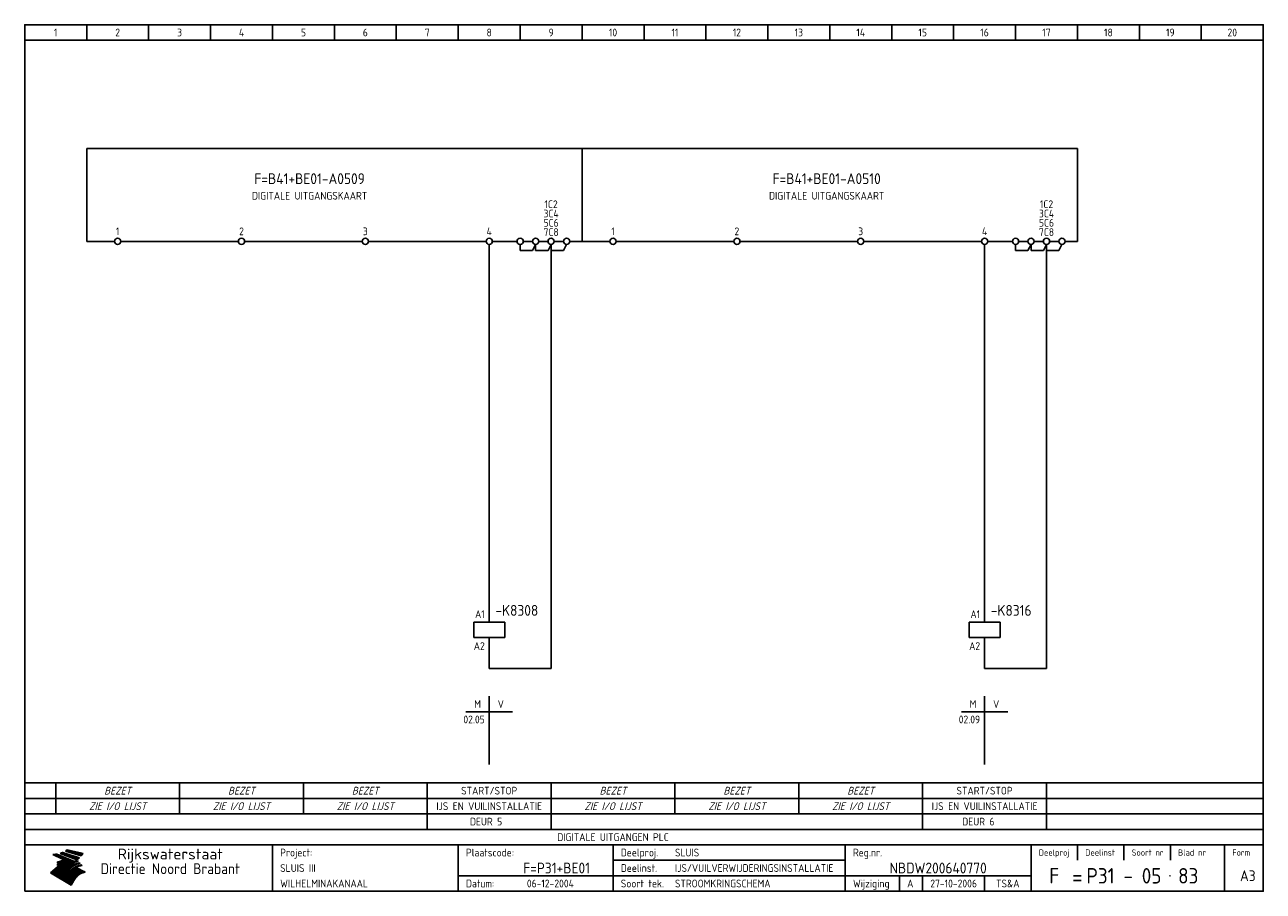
# Model space of a CAD drawing. Extents: x 10 to 410, y 10 to 290.
import ezdxf
from ezdxf.enums import TextEntityAlignment as Align

# ---------------------------------------------------------------- set-up
doc = ezdxf.new("R2010")
doc.units = 0
doc.header["$LTSCALE"] = 15
doc.header["$MEASUREMENT"] = 0
for name, color, linetype in [('0-25', 7, 'CONTINUOUS'), ('0-35', 2, 'CONTINUOUS'), ('0-50', 3, 'CONTINUOUS'), ('B-25', 7, 'CONTINUOUS'), ('B-35', 2, 'CONTINUOUS'), ('S-25', 7, 'CONTINUOUS')]:
    doc.layers.add(name, color=color, linetype=linetype)
doc.styles.add('ISO', font='iso.shx')
doc.styles.get("Standard").update_dxf_attribs({"font": 'iso.shx'})

# ---------------------------------------------------------------- blocks, each defined once
blk = doc.blocks.new('0035')
at = {"layer": 'S-25'}
blk.add_circle((0, 0), 1, dxfattribs=at)
at = {"layer": 'B-25'}
blk.add_attdef('OM1', text='', height=2.5, dxfattribs=at).set_placement((0, -3.01), align=Align.MIDDLE)
blk = doc.blocks.new('0059')
at = {"layer": 'S-25'}
for p, q in [((0, 0), (0, -5)), ((-5, -5), (5, -5)), ((-5, -10), (-5, -5)), ((5, -10), (5, -5)), ((-5, -10), (5, -10)), ((0, -10), (0, -15))]:
    blk.add_line(p, q, dxfattribs=at)
at = {"layer": 'B-25'}
for tag, p in [('KN1', (-1.43, -3.73)), ('KN2', (-1.43, -14.01))]:
    blk.add_attdef(tag, text='', height=2.5, dxfattribs=at).set_placement(p, align=Align.RIGHT)
at = {"layer": 'B-35'}
blk.add_attdef('KT', (7.14, -8.99), '', height=3.5, dxfattribs=at)
blk = doc.blocks.new('0060')
at = {"layer": 'S-25'}
for p, q in [((0, 0), (0, -22)), ((-7.5, -5), (0, -5)), ((7.5, -5), (0, -5))]:
    blk.add_line(p, q, dxfattribs=at)
at = {"layer": 'B-25', "style": 'ISO'}
blk.add_text('M', height=2.5, dxfattribs=at).set_placement((-3.75, -2.5), align=Align.MIDDLE_CENTER)
blk.add_text('V', height=2.5, dxfattribs=at).set_placement((3.75, -2.5), align=Align.MIDDLE)
at = {"layer": 'B-25'}
for tag, p in [('M1', (-1.43, -8.73)), ('M2', (-1.43, -12.73)), ('M3', (-1.43, -16.73)), ('M4', (-1.43, -20.73))]:
    blk.add_attdef(tag, text='', height=2.5, dxfattribs=at).set_placement(p, align=Align.RIGHT)
for tag, p in [('V1', (1.57, -8.73)), ('V2', (1.57, -12.73)), ('V3', (1.57, -16.73)), ('V4', (1.57, -20.73))]:
    blk.add_attdef(tag, p, '', height=2.5, dxfattribs=at)
blk = doc.blocks.new('KADERA3')
at = {"layer": '0-25'}
for p, q in [((30, 285), (30, 290)), ((50, 285), (50, 290)), ((70, 285), (70, 290)), ((90, 285), (90, 290)), ((110, 285), (110, 290)), ((130, 285), (130, 290)), ((150, 285), (150, 290)), ((170, 285), (170, 290)), ((190, 285), (190, 290)), ((210, 285), (210, 290)), ((230, 285), (230, 290)), ((250, 285), (250, 290)), ((270, 285), (270, 290)), ((290, 285), (290, 290)), ((310, 285), (310, 290)), ((330, 285), (330, 290)), ((350, 285), (350, 290)), ((370, 285), (370, 290)), ((390, 285), (390, 290)), ((10, 285), (410, 285)), ((410, 35), (10, 35)), ((410, 30), (10, 30)), ((350, 25), (350, 20)), ((365, 25), (365, 20)), ((380, 25), (380, 20)), ((200, 20), (275, 20)), ((150, 15), (335, 15)), ((292.5, 15), (292.5, 10)), ((300, 15), (300, 10)), ((320, 15), (320, 10))]:
    blk.add_line(p, q, dxfattribs=at)
at = {"layer": '0-25', "color": 7}
for p, q in [((19.1, 21.89), (25.12, 19)), ((19.1, 21.89), (25.12, 19)), ((19.17, 21.86), (20.7, 21.86)), ((19.29, 21.8), (20.83, 21.8)), ((19.4, 21.75), (20.96, 21.75)), ((19.52, 21.69), (21.09, 21.69)), ((19.64, 21.63), (21.22, 21.63)), ((19.74, 21.92), (20.56, 21.92)), ((19.75, 21.58), (21.36, 21.58)), ((19.87, 21.52), (21.49, 21.52)), ((19.99, 21.47), (21.62, 21.47)), ((20.11, 21.41), (21.75, 21.41)), ((20.22, 21.35), (21.88, 21.35)), ((20.25, 21.97), (20.43, 21.97)), ((20.34, 21.3), (22.02, 21.3)), ((20.38, 21.99), (26.02, 19.59)), ((20.38, 21.99), (26.02, 19.59)), ((20.46, 21.24), (22.15, 21.24)), ((20.57, 21.18), (22.28, 21.18)), ((20.69, 21.13), (22.41, 21.13)), ((20.81, 21.07), (22.55, 21.07)), ((20.92, 21.02), (22.68, 21.02)), ((21.04, 20.96), (22.81, 20.96)), ((21.16, 20.9), (22.94, 20.9)), ((21.27, 20.85), (23.07, 20.85)), ((21.39, 20.79), (23.21, 20.79)), ((21.47, 22.25), (26.83, 20.19)), ((21.47, 22.25), (26.83, 20.19)), ((21.49, 22.25), (23.07, 22.25)), ((21.51, 20.73), (23.34, 20.73)), ((21.6, 22.2), (23.25, 22.2)), ((21.63, 20.68), (23.47, 20.68)), ((21.65, 22.31), (22.89, 22.31)), ((21.74, 20.62), (23.6, 20.62)), ((21.75, 22.14), (23.42, 22.14)), ((21.8, 22.37), (22.71, 22.37)), ((21.86, 20.57), (23.73, 20.57)), ((21.9, 22.08), (23.6, 22.08)), ((21.94, 22.42), (22.53, 22.42)), ((21.98, 20.51), (23.87, 20.51)), ((22.04, 22.03), (23.78, 22.03)), ((22.06, 22.48), (22.36, 22.48)), ((22.09, 20.45), (24, 20.45)), ((22.18, 22.53), (27.65, 20.8)), ((22.18, 22.53), (27.65, 20.8)), ((22.19, 21.97), (23.96, 21.97)), ((22.21, 20.4), (24.13, 20.4)), ((22.33, 20.34), (24.26, 20.34)), ((22.34, 21.92), (24.13, 21.92)), ((22.37, 20), (23.08, 20)), ((22.44, 20.28), (24.4, 20.28)), ((22.48, 21.86), (24.31, 21.86)), ((22.49, 20.06), (23.04, 20.06)), ((22.56, 20.23), (24.53, 20.23)), ((22.61, 20.12), (22.93, 20.12)), ((22.63, 21.8), (24.49, 21.8)), ((22.68, 20.17), (24.66, 20.17)), ((22.71, 20.17), (22.82, 20.17)), ((23.11, 20.02), (22.77, 20.2)), ((23.11, 20.02), (22.77, 20.2)), ((22.78, 21.75), (24.67, 21.75)), ((22.79, 20.12), (24.79, 20.12)), ((22.91, 20.06), (24.92, 20.06)), ((22.92, 21.69), (24.85, 21.69)), ((23.03, 20), (25.06, 20)), ((23.07, 21.63), (25.02, 21.63)), ((23.14, 22.99), (28.22, 21.46)), ((23.14, 22.99), (28.22, 21.46)), ((23.15, 22.98), (25.33, 22.98)), ((23.22, 21.58), (25.2, 21.58)), ((23.23, 23.04), (25.09, 23.04)), ((23.32, 23.1), (24.84, 23.1)), ((23.34, 22.93), (25.57, 22.93)), ((23.36, 21.52), (25.38, 21.52)), ((23.4, 23.15), (24.6, 23.15)), ((23.49, 23.21), (24.36, 23.21)), ((23.51, 21.47), (25.56, 21.47)), ((23.52, 22.87), (25.81, 22.87)), ((23.57, 23.27), (24.12, 23.27)), ((23.64, 23.32), (23.87, 23.32)), ((23.66, 21.41), (25.74, 21.41)), ((23.7, 23.36), (28.82, 22.17)), ((23.7, 23.36), (28.82, 22.17)), ((23.71, 22.82), (26.06, 22.82)), ((23.8, 21.35), (25.91, 21.35)), ((23.9, 22.76), (26.3, 22.76)), ((23.95, 21.3), (26.09, 21.3)), ((24.09, 22.7), (26.54, 22.7)), ((24.09, 21.24), (26.27, 21.24)), ((24.24, 21.18), (26.45, 21.18)), ((24.27, 22.65), (26.78, 22.65)), ((24.39, 21.13), (26.62, 21.13)), ((24.46, 22.59), (27.03, 22.59)), ((24.53, 21.07), (26.8, 21.07)), ((24.65, 22.53), (27.27, 22.53)), ((24.68, 21.02), (26.98, 21.02)), ((24.83, 20.96), (27.16, 20.96)), ((24.84, 22.48), (27.51, 22.48)), ((24.97, 20.9), (27.34, 20.9)), ((25.02, 22.42), (27.75, 22.42)), ((25.12, 20.85), (27.51, 20.85)), ((25.21, 22.37), (28, 22.37)), ((25.27, 20.79), (27.63, 20.79)), ((25.4, 22.31), (28.24, 22.31)), ((25.41, 20.73), (27.57, 20.73)), ((25.56, 20.68), (27.51, 20.68)), ((25.58, 22.25), (28.48, 22.25)), ((25.71, 20.62), (27.44, 20.62)), ((25.77, 22.2), (28.72, 22.2)), ((25.85, 20.57), (27.37, 20.57)), ((25.96, 22.14), (28.79, 22.14)), ((26, 20.51), (27.29, 20.51)), ((26.15, 22.08), (28.75, 22.08)), ((26.15, 20.45), (27.22, 20.45)), ((26.29, 20.4), (27.14, 20.4)), ((26.33, 22.03), (28.71, 22.03)), ((26.44, 20.34), (27.06, 20.34)), ((26.52, 21.97), (28.66, 21.97)), ((26.59, 20.28), (26.97, 20.28)), ((26.71, 21.92), (28.62, 21.92)), ((26.73, 20.23), (26.89, 20.23)), ((26.9, 21.86), (28.57, 21.86)), ((27.08, 21.8), (28.52, 21.8)), ((27.27, 21.75), (28.48, 21.75)), ((27.46, 21.69), (28.43, 21.69)), ((27.65, 21.63), (28.38, 21.63)), ((27.83, 21.58), (28.33, 21.58)), ((28.02, 21.52), (28.28, 21.52)), ((28.21, 21.47), (28.22, 21.47)), ((20.58, 17.88), (18.3, 16)), ((20.58, 17.88), (18.3, 16)), ((24.94, 11.97), (18.3, 16)), ((24.94, 11.97), (18.3, 16)), ((18.31, 16.01), (20.96, 16.01)), ((18.38, 16.07), (21.46, 16.07)), ((18.45, 16.12), (21.88, 16.12)), ((18.52, 16.18), (22.15, 16.18)), ((18.59, 16.23), (22.38, 16.23)), ((18.65, 16.29), (22.58, 16.29)), ((18.72, 16.35), (22.75, 16.35)), ((18.79, 16.4), (22.91, 16.4)), ((18.86, 16.46), (20.6, 16.46)), ((18.93, 16.52), (20.6, 16.52)), ((18.99, 16.57), (20.6, 16.57)), ((19.06, 16.63), (20.6, 16.63)), ((19.13, 16.68), (20.6, 16.68)), ((19.2, 16.74), (20.6, 16.74)), ((19.27, 16.8), (20.6, 16.8)), ((19.33, 16.85), (21.07, 16.85)), ((19.4, 16.91), (21.55, 16.91)), ((19.47, 16.97), (21.88, 16.97)), ((19.54, 17.02), (22.13, 17.02)), ((19.61, 17.08), (22.34, 17.08)), ((19.67, 17.13), (20.6, 17.13)), ((19.74, 17.19), (20.6, 17.19)), ((19.81, 17.25), (20.6, 17.25)), ((19.88, 17.3), (20.6, 17.3)), ((19.95, 17.36), (20.6, 17.36)), ((20.01, 17.42), (20.6, 17.42)), ((20.08, 17.47), (20.93, 17.47)), ((20.15, 17.53), (21.26, 17.53)), ((20.22, 17.58), (21.51, 17.58)), ((20.29, 17.64), (21.72, 17.64)), ((20.35, 17.7), (21.9, 17.7)), ((20.42, 17.75), (22.07, 17.75)), ((20.49, 17.81), (22.22, 17.81)), ((20.56, 17.87), (22.36, 17.87)), ((20.6, 19.11), (20.58, 19.51)), ((20.6, 19.11), (20.58, 19.51)), ((20.58, 19.5), (22.09, 19.5)), ((20.58, 19.44), (21.95, 19.44)), ((20.59, 19.38), (21.79, 19.38)), ((20.59, 19.33), (21.62, 19.33)), ((20.59, 19.27), (21.42, 19.27)), ((20.6, 19.22), (21.2, 19.22)), ((20.6, 19.16), (20.93, 19.16)), ((20.6, 19.11), (20.69, 19.12)), ((20.6, 19.11), (20.69, 19.12)), ((20.6, 18.79), (20.77, 18.81)), ((20.6, 18.79), (20.77, 18.81)), ((20.6, 18.29), (20.6, 18.79)), ((20.6, 18.29), (20.6, 18.79)), ((20.6, 18.77), (22.46, 18.77)), ((20.6, 18.71), (22.33, 18.71)), ((20.6, 18.65), (22.19, 18.65)), ((20.6, 18.6), (22.04, 18.6)), ((20.6, 18.54), (21.87, 18.54)), ((20.6, 18.48), (21.68, 18.48)), ((20.6, 18.43), (21.46, 18.43)), ((20.6, 18.37), (21.21, 18.37)), ((20.6, 18.32), (20.87, 18.32)), ((20.6, 18.29), (20.88, 18.32)), ((20.6, 18.29), (20.88, 18.32)), ((20.6, 17.88), (20.86, 17.91)), ((20.6, 17.88), (20.86, 17.91)), ((20.6, 17.43), (20.97, 17.48)), ((20.6, 17.43), (20.97, 17.48)), ((20.6, 17.43), (20.6, 17.09)), ((20.6, 17.43), (20.6, 17.09)), ((20.6, 17.09), (21.26, 17.16)), ((20.6, 17.09), (21.26, 17.16)), ((20.6, 16.8), (21.37, 16.89)), ((20.6, 16.8), (21.37, 16.89)), ((20.6, 16.8), (20.6, 16.45)), ((20.6, 16.8), (20.6, 16.45)), ((20.6, 16.45), (21.56, 16.56)), ((20.6, 16.45), (21.56, 16.56)), ((20.6, 15.97), (21.67, 16.09)), ((20.6, 15.97), (21.67, 16.09)), ((20.7, 16.46), (23.06, 16.46)), ((20.9, 19.55), (22.23, 19.55)), ((20.9, 18.82), (22.59, 18.82)), ((20.98, 17.92), (22.5, 17.92)), ((21.02, 17.13), (22.53, 17.13)), ((21.19, 19.61), (22.35, 19.61)), ((21.2, 16.52), (23.2, 16.52)), ((21.32, 18.88), (22.71, 18.88)), ((21.32, 17.98), (22.62, 17.98)), ((21.42, 19.67), (22.47, 19.67)), ((21.47, 17.19), (22.7, 17.19)), ((21.59, 18.03), (22.74, 18.03)), ((21.61, 18.93), (22.82, 18.93)), ((21.62, 19.72), (22.59, 19.72)), ((21.72, 16.57), (23.32, 16.57)), ((21.77, 17.25), (22.85, 17.25)), ((21.8, 19.78), (22.69, 19.78)), ((21.8, 18.09), (22.85, 18.09)), ((21.84, 18.99), (22.92, 18.99)), ((21.96, 19.83), (22.79, 19.83)), ((21.99, 18.15), (22.95, 18.15)), ((22.01, 17.3), (22.99, 17.3)), ((22.03, 19.05), (23.03, 19.05)), ((22.1, 16.63), (23.44, 16.63)), ((22.11, 19.89), (22.89, 19.89)), ((22.16, 18.2), (23.05, 18.2)), ((22.21, 19.1), (23.12, 19.1)), ((22.21, 17.36), (23.12, 17.36)), ((22.24, 19.95), (22.99, 19.95)), ((22.31, 18.26), (23.15, 18.26)), ((22.36, 19.16), (23.22, 19.16)), ((22.38, 16.68), (23.56, 16.68)), ((22.39, 17.42), (23.24, 17.42)), ((22.45, 18.32), (23.24, 18.32)), ((22.51, 19.22), (23.3, 19.22)), ((22.56, 17.47), (23.36, 17.47)), ((22.59, 18.37), (23.33, 18.37)), ((22.6, 16.74), (23.66, 16.74)), ((22.64, 19.27), (23.39, 19.27)), ((22.71, 18.43), (23.42, 18.43)), ((22.71, 17.53), (23.47, 17.53)), ((22.77, 19.33), (23.47, 19.33)), ((22.79, 16.8), (23.77, 16.8)), ((22.83, 18.48), (23.5, 18.48)), ((22.84, 17.58), (23.57, 17.58)), ((22.89, 19.38), (23.55, 19.38)), ((22.94, 18.54), (23.58, 18.54)), ((22.96, 16.85), (23.86, 16.85)), ((22.97, 17.64), (23.67, 17.64)), ((23, 19.44), (23.63, 19.44)), ((23.04, 18.6), (23.66, 18.6)), ((23.1, 19.5), (23.72, 19.5)), ((23.1, 17.7), (23.77, 17.7)), ((23.12, 16.91), (23.96, 16.91)), ((23.14, 18.65), (23.74, 18.65)), ((23.15, 19.95), (25.19, 19.95)), ((23.21, 19.55), (23.8, 19.55)), ((23.21, 17.75), (23.86, 17.75)), ((23.21, 16.01), (28.9, 16.01)), ((23.24, 18.71), (23.82, 18.71)), ((23.26, 19.89), (25.32, 19.89)), ((23.26, 16.97), (24.05, 16.97)), ((23.3, 19.61), (23.88, 19.61)), ((23.32, 17.81), (23.95, 17.81)), ((23.33, 18.77), (23.91, 18.77)), ((23.37, 16.07), (29.08, 16.07)), ((23.38, 19.83), (25.45, 19.83)), ((23.39, 19.67), (23.81, 19.67)), ((23.39, 17.02), (24.14, 17.02)), ((23.42, 18.82), (23.99, 18.82)), ((23.42, 17.87), (24.03, 17.87)), ((23.45, 19.7), (23.58, 19.79)), ((23.45, 19.7), (23.58, 19.79)), ((23.48, 19.72), (23.7, 19.72)), ((23.5, 19.78), (25.58, 19.78)), ((23.51, 18.88), (24.07, 18.88)), ((23.51, 16.12), (29.27, 16.12)), ((23.52, 17.92), (24.11, 17.92)), ((23.52, 17.08), (24.22, 17.08)), ((23.54, 18.9), (24.3, 19.42)), ((23.54, 18.9), (24.3, 19.42)), ((23.56, 19.78), (23.59, 19.78)), ((23.56, 19.39), (23.9, 19.62)), ((23.56, 19.39), (23.9, 19.62)), ((23.58, 19.79), (23.9, 19.62)), ((23.58, 19.79), (23.9, 19.62)), ((23.59, 18.93), (24.15, 18.93)), ((23.61, 19.72), (25.72, 19.72)), ((23.62, 17.98), (24.2, 17.98)), ((23.63, 17.13), (24.3, 17.13)), ((23.65, 18.59), (24.62, 19.25)), ((23.65, 18.59), (24.62, 19.25)), ((29.41, 16.17), (23.65, 16.17)), ((23.67, 18.99), (24.23, 18.99)), ((23.71, 18.03), (24.28, 18.03)), ((23.73, 19.67), (25.85, 19.67)), ((23.75, 19.05), (24.32, 19.05)), ((23.75, 17.19), (24.38, 17.19)), ((23.77, 16.23), (29.47, 16.23)), ((23.79, 18.09), (24.36, 18.09)), ((23.83, 19.1), (24.4, 19.1)), ((23.85, 19.61), (25.98, 19.61)), ((23.85, 17.25), (24.46, 17.25)), ((23.88, 18.15), (24.44, 18.15)), ((23.89, 16.29), (29.36, 16.29)), ((23.92, 19.16), (24.48, 19.16)), ((23.94, 18.19), (25.23, 19.07)), ((23.94, 18.19), (25.23, 19.07)), ((23.95, 17.3), (24.55, 17.3)), ((23.96, 19.55), (25.96, 19.55)), ((23.96, 18.2), (24.53, 18.2)), ((24, 19.22), (24.56, 19.22)), ((24, 16.35), (29.24, 16.35)), ((24.04, 18.26), (24.61, 18.26)), ((24.05, 17.36), (24.63, 17.36)), ((24.06, 17.88), (25.34, 18.76)), ((24.06, 17.88), (25.34, 18.76)), ((24.08, 19.5), (25.88, 19.5)), ((24.08, 19.27), (24.58, 19.27)), ((24.11, 16.4), (29.13, 16.4)), ((24.13, 18.32), (24.69, 18.32)), ((24.14, 17.42), (24.71, 17.42)), ((24.16, 19.33), (24.47, 19.33)), ((24.2, 19.44), (25.79, 19.44)), ((24.21, 18.37), (24.77, 18.37)), ((24.21, 16.46), (29.02, 16.46)), ((24.23, 17.47), (24.79, 17.47)), ((24.24, 17.48), (25.52, 18.36)), ((24.24, 17.48), (25.52, 18.36)), ((24.25, 19.38), (24.36, 19.38)), ((24.29, 18.43), (24.85, 18.43)), ((24.3, 19.42), (24.62, 19.25)), ((24.3, 19.42), (24.62, 19.25)), ((24.31, 19.38), (25.71, 19.38)), ((24.31, 17.53), (24.87, 17.53)), ((24.31, 16.52), (28.91, 16.52)), ((24.35, 17.17), (25.64, 18.05)), ((24.35, 17.17), (25.64, 18.05)), ((24.37, 18.48), (24.94, 18.48)), ((24.39, 17.58), (24.96, 17.58)), ((24.4, 16.57), (28.79, 16.57)), ((24.43, 19.33), (25.62, 19.33)), ((24.45, 18.54), (25.02, 18.54)), ((24.47, 17.64), (25.04, 17.64)), ((24.49, 16.63), (28.68, 16.63)), ((24.54, 18.6), (25.1, 18.6)), ((24.55, 19.27), (25.54, 19.27)), ((24.56, 17.7), (25.12, 17.7)), ((24.57, 16.68), (28.57, 16.68)), ((24.62, 18.65), (25.18, 18.65)), ((24.63, 16.72), (25.91, 17.6)), ((24.63, 16.72), (25.91, 17.6)), ((24.64, 17.75), (25.2, 17.75)), ((24.66, 16.74), (28.45, 16.74)), ((24.67, 19.22), (25.45, 19.22)), ((24.7, 18.71), (25.27, 18.71)), ((24.72, 17.81), (25.29, 17.81)), ((24.74, 16.8), (28.34, 16.8)), ((24.78, 19.16), (25.37, 19.16)), ((24.78, 18.77), (25.34, 18.77)), ((24.8, 17.87), (25.37, 17.87)), ((24.82, 16.85), (28.23, 16.85)), ((24.87, 18.82), (25.4, 18.82)), ((24.89, 17.92), (25.45, 17.92)), ((24.9, 19.1), (25.28, 19.1)), ((24.9, 16.91), (28.11, 16.91)), ((24.95, 18.88), (25.45, 18.88)), ((24.97, 17.98), (25.53, 17.98)), ((24.99, 16.97), (28, 16.97)), ((25.02, 19.05), (25.2, 19.05)), ((25.03, 18.93), (25.51, 18.93)), ((25.05, 18.03), (25.61, 18.03)), ((25.07, 17.02), (27.89, 17.02)), ((25.11, 18.99), (25.57, 18.99)), ((26.02, 19.59), (25.12, 19)), ((26.02, 19.59), (25.12, 19)), ((25.13, 18.09), (25.68, 18.09)), ((25.15, 17.08), (27.77, 17.08)), ((25.19, 19.05), (25.63, 19.05)), ((25.21, 18.15), (25.75, 18.15)), ((25.23, 17.13), (27.66, 17.13)), ((25.26, 19.1), (25.7, 19.1)), ((25.3, 18.2), (25.82, 18.2)), ((25.31, 17.19), (27.55, 17.19)), ((25.33, 19.16), (25.77, 19.16)), ((25.38, 18.26), (25.89, 18.26)), ((25.39, 19.22), (25.85, 19.22)), ((25.4, 17.25), (27.43, 17.25)), ((25.46, 18.32), (25.97, 18.32)), ((25.47, 19.27), (25.93, 19.27)), ((25.48, 17.3), (27.32, 17.3)), ((25.54, 19.33), (26.03, 19.33)), ((25.54, 18.37), (26.06, 18.37)), ((25.56, 17.36), (27.21, 17.36)), ((25.62, 18.43), (26.14, 18.43)), ((25.63, 19.38), (26.13, 19.38)), ((25.64, 17.42), (27.1, 17.42)), ((25.7, 18.48), (26.24, 18.48)), ((25.72, 19.44), (26.24, 19.44)), ((25.73, 17.47), (26.98, 17.47)), ((25.79, 18.54), (26.34, 18.54)), ((25.81, 17.53), (26.87, 17.53)), ((25.82, 19.5), (26.36, 19.5)), ((25.89, 18.6), (26.46, 18.6)), ((25.89, 17.58), (26.76, 17.58)), ((25.93, 19.55), (26.53, 19.55)), ((25.96, 17.64), (26.64, 17.64)), ((25.99, 18.65), (26.58, 18.65)), ((26.04, 17.7), (26.59, 17.7)), ((26.06, 19.61), (26.85, 19.61)), ((26.1, 18.71), (26.72, 18.71)), ((26.12, 17.75), (26.67, 17.75)), ((26.2, 17.81), (26.76, 17.81)), ((26.21, 19.67), (27.23, 19.67)), ((26.23, 18.77), (26.89, 18.77)), ((26.29, 17.87), (26.86, 17.87)), ((26.37, 18.82), (27.09, 18.82)), ((26.39, 17.92), (26.97, 17.92)), ((26.44, 19.72), (27.18, 19.72)), ((26.49, 17.98), (27.09, 17.98)), ((26.53, 18.88), (27.34, 18.88)), ((26.56, 17.68), (29.54, 16.2)), ((26.56, 17.68), (29.54, 16.2)), ((26.6, 18.03), (27.22, 18.03)), ((26.72, 18.09), (27.38, 18.09)), ((26.73, 18.93), (27.66, 18.93)), ((26.85, 18.15), (27.56, 18.15)), ((26.99, 18.99), (27.9, 18.99)), ((27, 18.2), (27.8, 18.2)), ((27.13, 19.78), (27.25, 19.64)), ((27.13, 19.78), (27.25, 19.64)), ((27.18, 18.26), (28.13, 18.26)), ((27.26, 19.05), (27.84, 19.05)), ((27.39, 18.32), (28.47, 18.32)), ((27.7, 18.37), (28.49, 18.37)), ((27.78, 19.1), (27.93, 18.96)), ((27.78, 19.1), (27.93, 18.96)), ((28, 18.43), (28.44, 18.43)), ((28.29, 15.83), (29.54, 16.2)), ((28.29, 15.83), (29.54, 16.2)), ((28.39, 18.48), (28.54, 18.32)), ((28.39, 18.48), (28.54, 18.32)), ((29.54, 16.2), (29.45, 16.17)), ((29.54, 16.2), (29.45, 16.17)), ((29.46, 16.18), (29.47, 16.18)), ((18.38, 15.95), (20.6, 15.95)), ((18.47, 15.9), (20.6, 15.9)), ((18.57, 15.84), (20.6, 15.84)), ((18.66, 15.78), (20.6, 15.78)), ((18.75, 15.73), (20.6, 15.73)), ((18.85, 15.67), (20.6, 15.67)), ((18.94, 15.62), (20.6, 15.62)), ((19.03, 15.56), (27.83, 15.56)), ((19.12, 15.5), (27.75, 15.5)), ((19.22, 15.45), (27.66, 15.45)), ((19.31, 15.39), (27.58, 15.39)), ((19.4, 15.33), (27.5, 15.33)), ((19.49, 15.28), (27.43, 15.28)), ((19.59, 15.22), (27.36, 15.22)), ((19.68, 15.17), (27.29, 15.17)), ((19.77, 15.11), (27.22, 15.11)), ((19.86, 15.05), (27.15, 15.05)), ((19.96, 15), (27.09, 15)), ((20.05, 14.94), (27.02, 14.94)), ((20.14, 14.88), (26.96, 14.88)), ((20.24, 14.83), (26.9, 14.83)), ((20.33, 14.77), (26.84, 14.77)), ((20.42, 14.72), (26.79, 14.72)), ((20.51, 14.66), (26.73, 14.66)), ((20.6, 15.97), (20.6, 15.58)), ((20.6, 15.97), (20.6, 15.58)), ((20.6, 15.58), (21.95, 15.73)), ((20.6, 15.58), (21.95, 15.73)), ((20.61, 14.6), (26.68, 14.6)), ((20.7, 14.55), (26.62, 14.55)), ((20.79, 14.49), (26.57, 14.49)), ((20.88, 14.43), (26.52, 14.43)), ((20.94, 15.62), (27.92, 15.62)), ((20.98, 14.38), (26.47, 14.38)), ((21.07, 14.32), (26.42, 14.32)), ((21.16, 14.27), (26.38, 14.27)), ((21.25, 14.21), (26.33, 14.21)), ((21.35, 14.15), (26.29, 14.15)), ((21.44, 14.1), (26.24, 14.1)), ((21.45, 15.67), (28.01, 15.67)), ((21.53, 14.04), (26.2, 14.04)), ((21.63, 13.98), (26.16, 13.98)), ((21.72, 13.93), (26.12, 13.93)), ((21.81, 13.87), (26.08, 13.87)), ((21.9, 13.82), (26.04, 13.82)), ((21.96, 15.73), (28.11, 15.73)), ((22, 13.76), (26, 13.76)), ((22.09, 13.7), (25.96, 13.7)), ((22.18, 13.65), (25.93, 13.65)), ((22.27, 13.59), (25.89, 13.59)), ((22.34, 15.78), (28.21, 15.78)), ((22.37, 13.53), (25.86, 13.53)), ((22.46, 13.48), (25.82, 13.48)), ((22.55, 13.42), (25.79, 13.42)), ((22.62, 15.84), (28.33, 15.84)), ((22.65, 13.37), (25.76, 13.37)), ((22.74, 13.31), (25.73, 13.31)), ((22.83, 13.25), (25.69, 13.25)), ((22.84, 15.9), (28.52, 15.9)), ((22.92, 13.2), (25.66, 13.2)), ((23.02, 13.14), (25.63, 13.14)), ((23.04, 15.95), (28.71, 15.95)), ((23.11, 13.08), (25.59, 13.08)), ((23.2, 13.03), (25.56, 13.03)), ((23.29, 12.97), (25.53, 12.97)), ((23.39, 12.92), (25.5, 12.92)), ((23.48, 12.86), (25.46, 12.86)), ((23.57, 12.8), (25.43, 12.8)), ((23.66, 12.75), (25.4, 12.75)), ((23.76, 12.69), (25.36, 12.69)), ((23.85, 12.63), (25.33, 12.63)), ((23.94, 12.58), (25.3, 12.58)), ((24.04, 12.52), (25.26, 12.52)), ((24.13, 12.47), (25.23, 12.47)), ((24.22, 12.41), (25.2, 12.41)), ((24.31, 12.35), (25.17, 12.35)), ((24.41, 12.3), (25.13, 12.3)), ((24.5, 12.24), (25.1, 12.24)), ((24.59, 12.18), (25.07, 12.18)), ((24.68, 12.13), (25.03, 12.13)), ((24.78, 12.07), (25, 12.07)), ((24.87, 12.02), (24.97, 12.02)), ((24.94, 11.97), (25.81, 13.45)), ((24.94, 11.97), (25.81, 13.45))]:
    blk.add_line(p, q, dxfattribs=at)
for centre, radius, start, end in [((19.15, 29.7), 7.8, 269.6055, 279.0886), ((19.15, 29.7), 7.8, 269.6055, 279.0886), ((19.93, 25.38), 5.91, 276.3402, 298.7463), ((19.93, 25.38), 5.91, 276.3402, 298.7463), ((19.84, 25.09), 6.03, 278.129, 302.868), ((19.84, 25.09), 6.03, 278.129, 302.868), ((19.84, 27.26), 5.27, 288.0217, 296.3084), ((19.84, 27.26), 5.27, 288.0217, 296.3084), ((20.49, 27.56), 5.28, 300.0654, 307.393), ((20.49, 27.56), 5.28, 300.0654, 307.393), ((24.11, 24.7), 5.26, 301.1147, 312.2814), ((24.11, 24.7), 5.26, 301.1147, 312.2814), ((21.95, 27.32), 8.59, 316.9248, 323.1399), ((21.95, 27.32), 8.59, 316.9248, 323.1399), ((20.21, 23.78), 5.91, 273.6149, 304.3803), ((20.21, 23.78), 5.91, 273.6149, 304.3803), ((20.35, 24.56), 5.76, 274.164, 302.5474), ((20.35, 24.56), 5.76, 274.164, 302.5474), ((20.05, 24.28), 6.02, 277.9472, 305.7139), ((20.05, 24.28), 6.02, 277.9472, 305.7139), ((20.04, 23.49), 6.09, 278.8115, 306.4242), ((20.04, 23.49), 6.09, 278.8115, 306.4242), ((20.53, 23.07), 5.96, 277.0519, 304.973), ((20.53, 23.07), 5.96, 277.0519, 304.973), ((20.72, 22.76), 5.91, 276.3402, 304.3803), ((20.72, 22.76), 5.91, 276.3402, 304.3803), ((21.06, 22.34), 5.81, 274.9043, 303.1745), ((21.06, 22.34), 5.81, 274.9043, 303.1745), ((20.82, 22.06), 6.04, 278.1111, 305.8489), ((20.82, 22.06), 6.04, 278.1111, 305.8489), ((21.3, 21.6), 5.91, 276.3402, 304.3803), ((21.3, 21.6), 5.91, 276.3402, 304.3803), ((27.05, 17.17), 2.63, 107.4286, 133.7799), ((27.05, 17.17), 2.63, 107.4286, 133.7799), ((27.45, 16.91), 2.81, 110.4143, 138.7411), ((27.45, 16.91), 2.81, 110.4143, 138.7411), ((27.57, 15.64), 3.4, 98.1566, 126.9045), ((27.57, 15.64), 3.4, 98.1566, 126.9045), ((27.91, 15.54), 3.39, 100.5835, 132.088), ((27.91, 15.54), 3.39, 100.5835, 132.088), ((28.21, 14.74), 3.67, 95.7581, 128.7216), ((28.21, 14.74), 3.67, 95.7581, 128.7216), ((27.01, 16.84), 2.93, 87.7348, 104.8316), ((27.01, 16.84), 2.93, 87.7348, 104.8316), ((27.37, 15.71), 3.93, 91.7838, 103.2817), ((27.37, 15.71), 3.93, 91.7838, 103.2817), ((28.4, 15.05), 3.21, 96.3886, 125.0052), ((28.4, 15.05), 3.21, 96.3886, 125.0052), ((27.82, 16.31), 2.8, 90.634, 105.1984), ((27.82, 16.31), 2.8, 90.634, 105.1984), ((28.19, 15.04), 3.93, 93.8342, 103.2817), ((28.19, 15.04), 3.93, 93.8342, 103.2817), ((28.58, 15.69), 2.8, 93.8141, 105.1984), ((28.58, 15.69), 2.8, 93.8141, 105.1984), ((28.95, 14.41), 3.93, 96.0135, 103.2817), ((28.95, 14.41), 3.93, 96.0135, 103.2817), ((31.24, 10.26), 6.3, 117.9568, 149.6251), ((31.24, 10.26), 6.3, 117.9568, 149.6251)]:
    blk.add_arc(centre, radius, start, end, dxfattribs=at)
at = {"layer": '0-35'}
for p, q in [((90, 25), (90, 10)), ((150, 25), (150, 10)), ((200, 25), (200, 10)), ((275, 25), (275, 10)), ((335, 25), (335, 10)), ((397.5, 25), (397.5, 10))]:
    blk.add_line(p, q, dxfattribs=at)
at = {"layer": '0-50'}
for p, q in [((10, 25), (410, 25)), ((348.75, 15), (351.25, 15)), ((348.75, 13.5), (351.25, 13.5))]:
    blk.add_line(p, q, dxfattribs=at)
blk.add_lwpolyline([(10, 10), (410, 10), (410, 290), (10, 290)], close=True, dxfattribs=at)
at = {"layer": '0-50', "const_width": 0.25}
blk.add_lwpolyline([(379.75, 15, 1), (380, 15, 1)], format="xyb", close=True, dxfattribs=at)
at = {"layer": '0-25', "style": 'ISO'}
for s, height, p in [('Project:', 2.5, (92.5, 22.5)), ('Plaatscode:', 2.5, (152.5, 22.5)), ('Deelproj.', 2.5, (202.5, 22.5)), ('Reg.nr.', 2.5, (277.5, 22.5)), ('Deelproj', 2, (337.5, 22.5)), ('Deelinst', 2, (352.5, 22.5)), ('Soort nr', 2, (367.5, 22.5)), ('Blad nr', 2, (382.5, 22.5)), ('Form', 2, (400, 22.5)), ('Deelinst.', 2.5, (202.5, 17.5)), ('Datum:', 2.5, (152.5, 12.5)), ('Soort tek.', 2.5, (202.5, 12.5)), ('Wijziging', 2.5, (277.5, 12.5))]:
    blk.add_text(s, height=height, dxfattribs=at).set_placement(p, align=Align.MIDDLE_LEFT)
for tag, p in [('STR1', (20, 287.5)), ('STR2', (40, 287.5)), ('STR3', (60, 287.5)), ('STR4', (80, 287.5)), ('STR5', (100, 287.5)), ('STR6', (120, 287.5)), ('STR7', (140, 287.5)), ('STR8', (160, 287.5)), ('STR9', (180, 287.5)), ('STR10', (200, 287.5)), ('STR11', (220, 287.5)), ('STR12', (240, 287.5)), ('STR13', (260, 287.5)), ('STR14', (280, 287.5)), ('STR15', (300, 287.5)), ('STR16', (320, 287.5)), ('STR17', (340, 287.5)), ('STR18', (360, 287.5)), ('STR19', (380, 287.5)), ('STR20', (400, 287.5)), ('W', (180, 12.5)), ('Z', (310, 12.5)), ('Y', (327.5, 12.5))]:
    blk.add_attdef(tag, text='', height=2.5, dxfattribs=at).set_placement(p, align=Align.MIDDLE)
for tag, p in [('N', (220, 22.5)), ('B', (92.5, 17.5)), ('P', (220, 17.5)), ('C', (92.5, 12.5)), ('U', (220, 12.5)), ('REV', (295, 12.5))]:
    blk.add_attdef(tag, text='', height=2.5, dxfattribs=at).set_placement(p, align=Align.MIDDLE_LEFT)
at = {"layer": '0-35', "style": 'ISO', "width": 1.00614}
blk.add_text('Rijkswaterstaat', height=3.5, dxfattribs=at).set_placement((40, 20.28), (74, 20.28), align=Align.FIT)
at = {"layer": '0-35', "color": 2, "style": 'ISO', "width": 0.948867}
blk.add_text('Directie Noord Brabant', height=3.5, dxfattribs=at).set_placement((34.5, 15.53), (79.5, 15.53), align=Align.FIT)
at = {"layer": '0-35', "style": 'ISO'}
for tag, p in [('X', (178.5, 17.5)), ('FORM', (402.5, 15))]:
    blk.add_attdef(tag, text='', height=3.5, dxfattribs=at).set_placement(p, align=Align.MIDDLE_LEFT)
blk.add_attdef('RNR', text='', height=3.5, dxfattribs=at).set_placement((305, 17.5), align=Align.MIDDLE)
at = {"layer": '0-50', "style": 'ISO'}
for tag, p in [('M', (342.5, 15)), ('O', (365, 15))]:
    blk.add_attdef(tag, text='', height=5, dxfattribs=at).set_placement(p, align=Align.MIDDLE)
blk.add_attdef('Q', text='', height=5, dxfattribs=at).set_placement((382.5, 15), align=Align.MIDDLE_LEFT)

msp = doc.modelspace()

# ---------------------------------------------------------------- linework, layer by layer
at = {"layer": '0-25'}
for p, q in [((10, 45), (410, 45)), ((10, 40), (410, 40))]:
    msp.add_line(p, q, dxfattribs=at)
at = {"layer": 'B-25'}
for p, q in [((20, 45), (20, 35)), ((60, 45), (60, 35)), ((100, 45), (100, 35)), ((140, 45), (140, 30)), ((180, 45), (180, 30)), ((220, 45), (220, 35)), ((260, 45), (260, 35)), ((300, 45), (300, 30)), ((340, 45), (340, 30))]:
    msp.add_line(p, q, dxfattribs=at)
at = {"layer": 'S-25'}
for p, q in [((30, 250), (350, 250)), ((30, 220), (30, 250)), ((190, 250), (190, 220)), ((190, 250), (190, 220)), ((350, 250), (350, 220)), ((30, 220), (39, 220)), ((40.98, 220), (79, 220)), ((81, 220), (119, 220)), ((121, 220), (159, 220)), ((161, 220), (169, 220)), ((171, 220), (174, 220)), ((176, 220), (179, 220)), ((181, 220), (184, 220)), ((186, 220), (190, 220)), ((200.98, 220), (239, 220)), ((241, 220), (279, 220)), ((281, 220), (319, 220)), ((321, 220), (329, 220)), ((331, 220), (334, 220)), ((336, 220), (339, 220)), ((341, 220), (344, 220)), ((346, 220), (350, 220)), ((160, 219), (160, 102)), ((170, 219), (170, 217)), ((174, 217), (170, 217)), ((175, 219), (174, 217)), ((175, 219), (175, 217)), ((179, 217), (175, 217)), ((180, 219), (179, 217)), ((180, 219), (180, 82)), ((180, 219), (180, 217)), ((184, 217), (180, 217)), ((185, 219), (184, 217)), ((190, 220), (199.02, 220)), ((320, 219), (320, 102)), ((330, 219), (330, 217)), ((334, 217), (330, 217)), ((335, 219), (334, 217)), ((335, 219), (334, 217)), ((335, 219), (335, 217)), ((339, 217), (335, 217)), ((340, 219), (339, 217)), ((340, 219), (339, 217)), ((340, 219), (340, 82)), ((340, 219), (340, 217)), ((344, 217), (340, 217)), ((345, 219), (344, 217)), ((345, 219), (344, 217)), ((160, 87), (160, 82)), ((320, 87), (320, 82)), ((160, 82), (180, 82)), ((320, 82), (340, 82))]:
    msp.add_line(p, q, dxfattribs=at)

# ---------------------------------------------------------------- block references
ref = msp.add_blockref('KADERA3', (0, 0), dxfattribs=at)
ref.add_attrib('B', 'SLUIS III', dxfattribs={"layer": '0-25', "height": 2.5, "style": 'ISO'}).set_placement((92.5, 17.5), align=Align.MIDDLE_LEFT)
ref.add_attrib('C', 'WILHELMINAKANAAL', dxfattribs={"layer": '0-25', "height": 2.5, "style": 'ISO'}).set_placement((92.5, 12.5), align=Align.MIDDLE_LEFT)
ref.add_attrib('N', 'SLUIS', dxfattribs={"layer": '0-25', "height": 2.5, "style": 'ISO'}).set_placement((220, 22.5), align=Align.MIDDLE_LEFT)
ref.add_attrib('P', 'IJS/VUILVERWIJDERINGSINSTALLATIE', dxfattribs={"layer": '0-25', "height": 2.5, "style": 'ISO'}).set_placement((220, 17.5), align=Align.MIDDLE_LEFT)
ref.add_attrib('U', 'STROOMKRINGSCHEMA', dxfattribs={"layer": '0-25', "height": 2.5, "style": 'ISO'}).set_placement((220, 12.5), align=Align.MIDDLE_LEFT)
ref.add_attrib('M', 'F', dxfattribs={"layer": '0-50', "height": 5, "style": 'ISO'}).set_placement((342.5, 15), align=Align.MIDDLE)
ref.add_attrib('O', 'P31 - 05', dxfattribs={"layer": '0-50', "height": 5, "style": 'ISO'}).set_placement((365, 15), align=Align.MIDDLE)
ref.add_attrib('Q', '83', dxfattribs={"layer": '0-50', "height": 5, "style": 'ISO'}).set_placement((382.5, 15), align=Align.MIDDLE_LEFT)
ref.add_attrib('X', 'F=P31+BE01', dxfattribs={"layer": '0-35', "height": 3.5, "style": 'ISO'}).set_placement((171, 17.5), align=Align.MIDDLE_LEFT)
ref.add_attrib('RNR', 'NBDW200640770', dxfattribs={"layer": '0-35', "height": 3.5, "style": 'ISO'}).set_placement((305, 17.5), align=Align.MIDDLE)
ref.add_attrib('W', '06-12-2004', dxfattribs={"layer": '0-25', "height": 2.5, "style": 'ISO'}).set_placement((179.75, 12.5), align=Align.MIDDLE)
ref.add_attrib('FORM', 'A3', dxfattribs={"layer": '0-35', "height": 3.5, "style": 'ISO'}).set_placement((402.5, 15), align=Align.MIDDLE_LEFT)
ref.add_attrib('REV', 'A', dxfattribs={"layer": '0-25', "height": 2.5, "style": 'ISO'}).set_placement((295, 12.5), align=Align.MIDDLE_LEFT)
ref.add_attrib('Z', '27-10-2006', dxfattribs={"layer": '0-25', "height": 2.5, "style": 'ISO'}).set_placement((310, 12.5), align=Align.MIDDLE)
ref.add_attrib('Y', 'TS&A', dxfattribs={"layer": '0-25', "height": 2.5, "style": 'ISO'}).set_placement((327.5, 12.5), align=Align.MIDDLE)
ref.add_attrib('STR1', '1', dxfattribs={"layer": '0-25', "height": 2.5, "style": 'ISO'}).set_placement((20, 287.5), align=Align.MIDDLE)
ref.add_attrib('STR2', '2', dxfattribs={"layer": '0-25', "height": 2.5, "style": 'ISO'}).set_placement((40, 287.5), align=Align.MIDDLE)
ref.add_attrib('STR3', '3', dxfattribs={"layer": '0-25', "height": 2.5, "style": 'ISO'}).set_placement((60, 287.5), align=Align.MIDDLE)
ref.add_attrib('STR4', '4', dxfattribs={"layer": '0-25', "height": 2.5, "style": 'ISO'}).set_placement((80, 287.5), align=Align.MIDDLE)
ref.add_attrib('STR5', '5', dxfattribs={"layer": '0-25', "height": 2.5, "style": 'ISO'}).set_placement((100, 287.5), align=Align.MIDDLE)
ref.add_attrib('STR6', '6', dxfattribs={"layer": '0-25', "height": 2.5, "style": 'ISO'}).set_placement((120, 287.5), align=Align.MIDDLE)
ref.add_attrib('STR7', '7', dxfattribs={"layer": '0-25', "height": 2.5, "style": 'ISO'}).set_placement((140, 287.5), align=Align.MIDDLE)
ref.add_attrib('STR8', '8', dxfattribs={"layer": '0-25', "height": 2.5, "style": 'ISO'}).set_placement((160, 287.5), align=Align.MIDDLE)
ref.add_attrib('STR9', '9', dxfattribs={"layer": '0-25', "height": 2.5, "style": 'ISO'}).set_placement((180, 287.5), align=Align.MIDDLE)
ref.add_attrib('STR10', '10', dxfattribs={"layer": '0-25', "height": 2.5, "style": 'ISO'}).set_placement((200, 287.5), align=Align.MIDDLE)
ref.add_attrib('STR11', '11', dxfattribs={"layer": '0-25', "height": 2.5, "style": 'ISO'}).set_placement((220, 287.5), align=Align.MIDDLE)
ref.add_attrib('STR12', '12', dxfattribs={"layer": '0-25', "height": 2.5, "style": 'ISO'}).set_placement((240, 287.5), align=Align.MIDDLE)
ref.add_attrib('STR13', '13', dxfattribs={"layer": '0-25', "height": 2.5, "style": 'ISO'}).set_placement((260, 287.5), align=Align.MIDDLE)
ref.add_attrib('STR14', '14', dxfattribs={"layer": '0-25', "height": 2.5, "style": 'ISO'}).set_placement((280, 287.5), align=Align.MIDDLE)
ref.add_attrib('STR15', '15', dxfattribs={"layer": '0-25', "height": 2.5, "style": 'ISO'}).set_placement((300, 287.5), align=Align.MIDDLE)
ref.add_attrib('STR16', '16', dxfattribs={"layer": '0-25', "height": 2.5, "style": 'ISO'}).set_placement((320, 287.5), align=Align.MIDDLE)
ref.add_attrib('STR17', '17', dxfattribs={"layer": '0-25', "height": 2.5, "style": 'ISO'}).set_placement((340, 287.5), align=Align.MIDDLE)
ref.add_attrib('STR18', '18', dxfattribs={"layer": '0-25', "height": 2.5, "style": 'ISO'}).set_placement((360, 287.5), align=Align.MIDDLE)
ref.add_attrib('STR19', '19', dxfattribs={"layer": '0-25', "height": 2.5, "style": 'ISO'}).set_placement((380, 287.5), align=Align.MIDDLE)
ref.add_attrib('STR20', '20', dxfattribs={"layer": '0-25', "height": 2.5, "style": 'ISO'}).set_placement((400, 287.5), align=Align.MIDDLE)
ref = msp.add_blockref('0035', (40, 220), dxfattribs=at)
ref.add_attrib('OM1', '1', dxfattribs={"layer": 'B-25', "height": 2.5}).set_placement((40, 223.25), align=Align.MIDDLE)
ref = msp.add_blockref('0035', (80, 220), dxfattribs=at)
ref.add_attrib('OM1', '2', dxfattribs={"layer": 'B-25', "height": 2.5}).set_placement((80, 223.25), align=Align.MIDDLE)
ref = msp.add_blockref('0035', (120, 220), dxfattribs=at)
ref.add_attrib('OM1', '3', dxfattribs={"layer": 'B-25', "height": 2.5}).set_placement((120, 223.25), align=Align.MIDDLE)
ref = msp.add_blockref('0035', (160, 220), dxfattribs=at)
ref.add_attrib('OM1', '4', dxfattribs={"layer": 'B-25', "height": 2.5}).set_placement((160, 223.25), align=Align.MIDDLE)
ref = msp.add_blockref('0035', (200, 220), dxfattribs=at)
ref.add_attrib('OM1', '1', dxfattribs={"layer": 'B-25', "height": 2.5}).set_placement((200, 223.25), align=Align.MIDDLE)
ref = msp.add_blockref('0035', (240, 220), dxfattribs=at)
ref.add_attrib('OM1', '2', dxfattribs={"layer": 'B-25', "height": 2.5}).set_placement((240, 223.25), align=Align.MIDDLE)
ref = msp.add_blockref('0035', (280, 220), dxfattribs=at)
ref.add_attrib('OM1', '3', dxfattribs={"layer": 'B-25', "height": 2.5}).set_placement((280, 223.25), align=Align.MIDDLE)
ref = msp.add_blockref('0035', (320, 220), dxfattribs=at)
ref.add_attrib('OM1', '4', dxfattribs={"layer": 'B-25', "height": 2.5}).set_placement((320, 223.25), align=Align.MIDDLE)
for p in [(170, 220), (175, 220), (180, 220), (185, 220), (330, 220), (335, 220), (340, 220), (345, 220)]:
    msp.add_blockref('0035', p, dxfattribs=at)
ref = msp.add_blockref('0059', (160, 102), dxfattribs=at)
ref.add_attrib('KT', '-K8308', (162, 99), dxfattribs={"layer": 'B-35', "height": 3.5})
ref.add_attrib('KN1', 'A1', dxfattribs={"layer": 'B-25', "height": 2.5}).set_placement((158.57, 98.27), align=Align.RIGHT)
ref.add_attrib('KN2', 'A2', dxfattribs={"layer": 'B-25', "height": 2.5}).set_placement((158.57, 87.99), align=Align.RIGHT)
ref = msp.add_blockref('0059', (320, 102), dxfattribs=at)
ref.add_attrib('KT', '-K8316', (322, 99), dxfattribs={"layer": 'B-35', "height": 3.5})
ref.add_attrib('KN1', 'A1', dxfattribs={"layer": 'B-25', "height": 2.5}).set_placement((318.57, 98.27), align=Align.RIGHT)
ref.add_attrib('KN2', 'A2', dxfattribs={"layer": 'B-25', "height": 2.5}).set_placement((318.57, 87.99), align=Align.RIGHT)
for p, values in [((160, 73), {'M1': '02.05'}), ((320, 73), {'M1': '02.09'})]:
    msp.add_blockref('0060', p, dxfattribs=at).add_auto_attribs(values)

# ---------------------------------------------------------------- texts
at = {"layer": 'B-25', "style": 'ISO'}
for s, p in [('DIGITALE UITGANGSKAART', (102, 234.75)), ('DIGITALE UITGANGSKAART', (269, 234.75)), ('1C2', (180, 232)), ('1C2', (340, 232)), ('3C4', (180, 229)), ('3C4', (340, 229)), ('5C6', (180, 226)), ('7C8', (180, 223)), ('5C6', (340, 226)), ('7C8', (340, 223)), ('START/STOP', (160, 42.5)), ('START/STOP', (320, 42.5)), ('IJS EN VUILINSTALLATIE', (160, 37.5)), ('IJS EN VUILINSTALLATIE', (320, 37.5)), ('DEUR 5', (159, 32.5)), ('DEUR 6', (318, 32.5)), ('DIGITALE UITGANGEN PLC', (200, 27.5))]:
    msp.add_text(s, height=2.5, dxfattribs=at).set_placement(p, align=Align.MIDDLE)
at = {"layer": 'B-25', "style": 'ISO', "oblique": 15}
for s, p in [('BEZET', (40, 42.5)), ('BEZET', (80, 42.5)), ('BEZET', (120, 42.5)), ('BEZET', (200, 42.5)), ('BEZET', (240, 42.5)), ('BEZET', (280, 42.5)), ('ZIE I/O LIJST', (40, 37.5)), ('ZIE I/O LIJST', (80, 37.5)), ('ZIE I/O LIJST', (120, 37.5)), ('ZIE I/O LIJST', (200, 37.5)), ('ZIE I/O LIJST', (240, 37.5)), ('ZIE I/O LIJST', (280, 37.5))]:
    msp.add_text(s, height=2.5, dxfattribs=at).set_placement(p, align=Align.MIDDLE)
at = {"layer": 'B-35', "style": 'ISO'}
for s, p in [('F=B41+BE01-A0509', (102, 240.25)), ('F=B41+BE01-A0510', (269, 240.25))]:
    msp.add_text(s, height=3.5, dxfattribs=at).set_placement(p, align=Align.MIDDLE)

doc.saveas('drawing.dxf')
